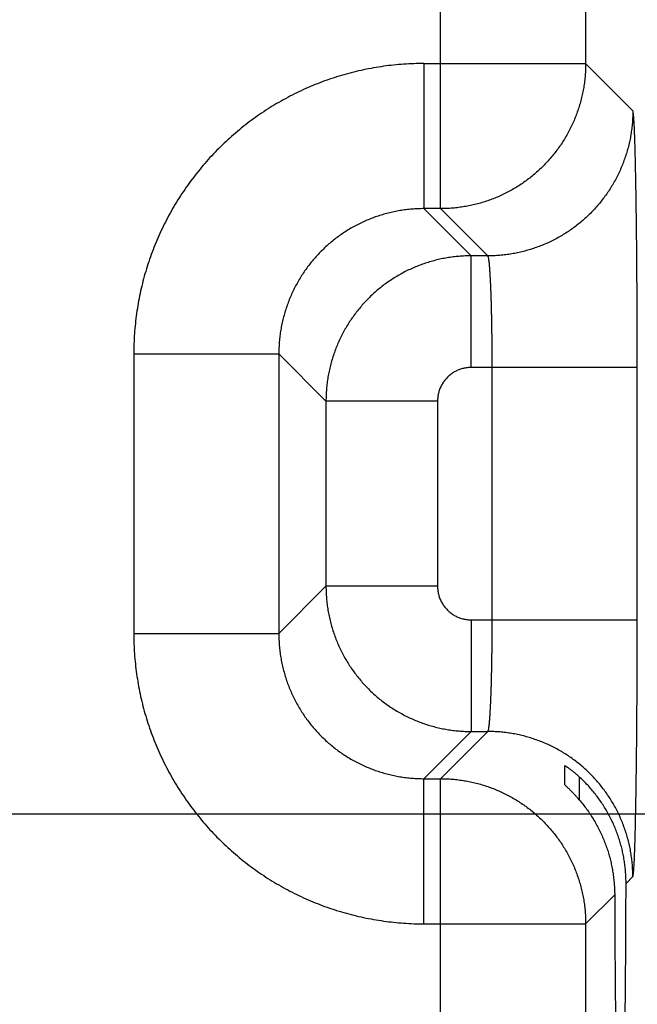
# Model space of a CAD drawing. Header units: inches. Extents: x 0 to 34, y 0 to 22.
# Tile 34 of 126: x 15.792 to 16.124, y 11.616 to 12.145. Entities that reach past the tile are written whole.
import ezdxf

# ---------------------------------------------------------------- set-up
doc = ezdxf.new("R2010")
doc.units = ezdxf.units.IN
doc.header["$LTSCALE"] = 1.87
doc.header["$MEASUREMENT"] = 0
doc.layers.get('0').update_dxf_attribs({"linetype": 'CONTINUOUS'})
doc.layers.add('DIMENSIONS', color=7, linetype='CONTINUOUS')
doc.styles.get("Standard").update_dxf_attribs({"font": 'txt', "width": 0.8})
doc.dimstyles.new('DIMSTYLE_1', dxfattribs={"dimtxt": 0.125, "dimasz": 0.18, "dimexe": 0.18, "dimexo": 0.0625, "dimgap": 0.09, "dimtad": 0, "dimtih": 1, "dimtoh": 1, "dimdec": 3, "dimzin": 4, "dimdsep": 46, "dimtxsty": 'STANDARD', "dimblk": '_FILLED', "dimblk1": '_FILLED', "dimblk2": '_FILLED', "dimcen": 0.09, "dimadec": 0, "dimazin": 0, "dimtp": 0.01, "dimtm": 0.01, "dimtfac": 1, "dimtdec": 3, "dimtofl": 0, "dimtmove": 0, "dimatfit": 3, "dimldrblk": '_FILLED', "dimfxl": 1, "dimtolj": 1, "dimtzin": 4, "dimarcsym": 0})

# ---------------------------------------------------------------- blocks, each defined once
blk = doc.blocks.new('*D19')
at = {"layer": 'DIMENSIONS', "color": 2, "linetype": 'CONTINUOUS'}
blk.add_line((15.38663, 11.71825), (16.95691, 11.71825), dxfattribs=at)
at = {"layer": 'DIMENSIONS', "color": 2, "linetype": 'CONTINUOUS', "width": 0.8}
for s, p in [('[', (17.64441, 11.65575)), (']', (18.34441, 11.65575)), ('7.249', (17.01941, 11.65575)), ('184.12', (17.74441, 11.65575))]:
    blk.add_text(s, height=0.125, dxfattribs=at).set_placement(p)
blk = doc.blocks.new('_FILLED')
at = {"color": 0, "linetype": 'BYBLOCK'}
blk.add_solid([(0, 0), (-1, 0.1736), (-1, -0.1736)], dxfattribs=at)
blk = doc.blocks.new('*D20')
at = {"layer": 'DIMENSIONS', "color": 2, "linetype": 'CONTINUOUS'}
blk.add_line((15.71228, 11.04125), (16.9567, 11.04125), dxfattribs=at)
at = {"layer": 'DIMENSIONS', "color": 2, "linetype": 'CONTINUOUS', "width": 0.8}
for s, p in [('[', (17.6442, 10.97875)), (']', (18.3442, 10.97875)), ('7.926', (17.0192, 10.97875)), ('201.32', (17.7442, 10.97875))]:
    blk.add_text(s, height=0.125, dxfattribs=at).set_placement(p)

msp = doc.modelspace()

# ---------------------------------------------------------------- linework, layer by layer
at = {"color": 7, "linetype": 'CONTINUOUS'}
for p, q in [((16.01805, 12.0434), (16.01805, 12.66711)), ((16.09603, 12.58912), (16.09603, 12.12138)), ((16.00902, 12.12138), (16.09603, 12.12138)), ((16.00902, 12.12138), (16.00902, 12.0434)), ((16.1214, 12.09601), (16.09603, 12.12138)), ((16.01805, 12.0434), (16.00902, 12.0434)), ((16.00902, 12.0434), (16.03439, 12.01803)), ((16.04342, 12.01803), (16.01805, 12.0434)), ((16.04342, 12.01803), (16.03439, 12.01803)), ((16.03439, 11.95804), (16.03439, 12.01803)), ((15.85305, 11.96541), (15.93103, 11.96541)), ((15.85305, 11.96541), (15.85305, 11.8151)), ((15.93103, 11.96541), (15.9564, 11.94004)), ((15.93103, 11.96541), (15.93103, 11.8151)), ((16.12377, 11.95804), (16.03439, 11.95804)), ((16.04578, 11.82247), (16.04578, 11.95804)), ((16.12377, 11.82247), (16.12377, 11.95804)), ((16.01639, 11.94004), (15.9564, 11.94004)), ((15.9564, 11.94004), (15.9564, 11.84047)), ((16.01639, 11.94004), (16.01639, 11.84047)), ((15.93103, 11.8151), (15.9564, 11.84047)), ((16.01639, 11.84047), (15.9564, 11.84047)), ((16.03439, 11.82247), (16.12377, 11.82247)), ((16.03439, 11.82247), (16.03439, 11.76248)), ((15.85305, 11.8151), (15.93103, 11.8151)), ((16.00902, 11.73711), (16.03439, 11.76248)), ((16.01805, 11.73711), (16.04342, 11.76248)), ((16.03439, 11.76248), (16.04342, 11.76248)), ((16.08481, 11.73386), (16.08481, 11.74415)), ((16.00902, 11.73711), (16.01805, 11.73711)), ((16.00902, 11.65912), (16.00902, 11.73711)), ((16.01805, 11.2224), (16.01805, 11.73711)), ((16.09254, 11.73817), (16.09254, 11.72581)), ((16.11775, 11.68083), (16.1214, 11.68449)), ((16.09603, 11.65912), (16.11164, 11.67472)), ((16.00902, 11.65912), (16.09603, 11.65912)), ((16.09603, 11.65912), (16.09603, 11.30038))]:
    msp.add_line(p, q, dxfattribs=at)
for points, knots in [([(16.00902, 12.12138), (16.00721, 12.12138), (16.00359, 12.12132), (15.99816, 12.12104), (15.99274, 12.12056), (15.98733, 12.1199), (15.98195, 12.11905), (15.97661, 12.11801), (15.9713, 12.11679), (15.96604, 12.11538), (15.96083, 12.11379), (15.95568, 12.11201), (15.95059, 12.11006), (15.94558, 12.10793), (15.94064, 12.10563), (15.93579, 12.10316), (15.93103, 12.10052), (15.92636, 12.09772), (15.92179, 12.09475), (15.91733, 12.09163), (15.91298, 12.08835), (15.90874, 12.08492), (15.90463, 12.08135), (15.90065, 12.07764), (15.8968, 12.07379), (15.89308, 12.0698), (15.88951, 12.06569), (15.88608, 12.06146), (15.88281, 12.05711), (15.87968, 12.05265), (15.87672, 12.04808), (15.87391, 12.04341), (15.87127, 12.03865), (15.8688, 12.0338), (15.8665, 12.02886), (15.86437, 12.02385), (15.86242, 12.01876), (15.86065, 12.01361), (15.85905, 12.0084), (15.85764, 12.00314), (15.85642, 11.99783), (15.85538, 11.99248), (15.85453, 11.9871), (15.85387, 11.9817), (15.85339, 11.97627), (15.85311, 11.97084), (15.85305, 11.96722), (15.85305, 11.96541)], [0, 0, 0, 0, 0.022161, 0.044356, 0.066574, 0.088801, 0.111028, 0.133246, 0.155464, 0.177691, 0.199926, 0.222163, 0.244394, 0.266622, 0.288847, 0.311071, 0.333295, 0.35552, 0.377746, 0.399972, 0.422198, 0.444423, 0.466649, 0.488874, 0.511099, 0.533323, 0.555548, 0.577774, 0.6, 0.622226, 0.644452, 0.666678, 0.688903, 0.711128, 0.733352, 0.755576, 0.777805, 0.800041, 0.822277, 0.844507, 0.866729, 0.888953, 0.911185, 0.933417, 0.955638, 0.977836, 1, 1, 1, 1]), ([(16.09603, 12.12138), (16.09603, 12.12031), (16.09599, 12.11816), (16.09579, 12.11494), (16.09545, 12.11174), (16.09499, 12.10855), (16.09439, 12.10538), (16.09366, 12.10224), (16.09281, 12.09913), (16.09182, 12.09606), (16.09071, 12.09303), (16.08948, 12.09005), (16.08812, 12.08713), (16.08665, 12.08426), (16.08505, 12.08146), (16.08334, 12.07872), (16.08153, 12.07606), (16.0796, 12.07348), (16.07756, 12.07097), (16.07543, 12.06856), (16.0732, 12.06623), (16.07087, 12.064), (16.06845, 12.06186), (16.06595, 12.05983), (16.06337, 12.0579), (16.0607, 12.05608), (16.05797, 12.05438), (16.05517, 12.05278), (16.0523, 12.05131), (16.04937, 12.04995), (16.04639, 12.04872), (16.04337, 12.04761), (16.0403, 12.04662), (16.03719, 12.04576), (16.03405, 12.04504), (16.03088, 12.04444), (16.02769, 12.04398), (16.02448, 12.04364), (16.02127, 12.04344), (16.01912, 12.0434), (16.01805, 12.0434)], [0, 0, 0, 0, 0.026315, 0.05263, 0.078945, 0.105261, 0.131577, 0.157893, 0.184209, 0.210526, 0.236843, 0.263161, 0.289478, 0.315796, 0.342114, 0.368432, 0.39475, 0.421068, 0.447387, 0.473705, 0.500023, 0.526342, 0.55266, 0.578978, 0.605297, 0.631615, 0.657932, 0.68425, 0.710567, 0.736885, 0.763203, 0.789519, 0.815835, 0.842151, 0.868467, 0.894785, 0.921098, 0.947404, 0.973703, 1, 1, 1, 1]), ([(16.1214, 12.09601), (16.1214, 12.09494), (16.12136, 12.09279), (16.12116, 12.08957), (16.12082, 12.08637), (16.12036, 12.08318), (16.11976, 12.08001), (16.11903, 12.07687), (16.11818, 12.07376), (16.11719, 12.07069), (16.11608, 12.06766), (16.11485, 12.06468), (16.11349, 12.06176), (16.11202, 12.05889), (16.11042, 12.05609), (16.10872, 12.05335), (16.1069, 12.05069), (16.10497, 12.04811), (16.10294, 12.0456), (16.1008, 12.04319), (16.09857, 12.04086), (16.09624, 12.03863), (16.09383, 12.03649), (16.09132, 12.03446), (16.08874, 12.03253), (16.08608, 12.03072), (16.08334, 12.02901), (16.08054, 12.02741), (16.07767, 12.02594), (16.07475, 12.02458), (16.07177, 12.02335), (16.06874, 12.02224), (16.06567, 12.02125), (16.06256, 12.0204), (16.05942, 12.01967), (16.05625, 12.01907), (16.05306, 12.01861), (16.04986, 12.01827), (16.04664, 12.01807), (16.04449, 12.01803), (16.04342, 12.01803)], [0, 0, 0, 0, 0.026313, 0.052627, 0.078941, 0.105256, 0.131571, 0.157886, 0.184201, 0.210517, 0.236833, 0.263149, 0.289465, 0.315782, 0.342098, 0.368415, 0.394732, 0.421049, 0.447367, 0.473684, 0.500001, 0.526318, 0.552636, 0.578953, 0.60527, 0.631587, 0.657904, 0.68422, 0.710537, 0.736853, 0.763169, 0.789485, 0.8158, 0.842115, 0.86843, 0.894745, 0.921059, 0.947373, 0.973687, 1, 1, 1, 1]), ([(16.12377, 11.95804), (16.12377, 11.95969), (16.12377, 11.963), (16.12376, 11.96797), (16.12376, 11.97293), (16.12375, 11.97787), (16.12373, 11.98279), (16.12371, 11.98767), (16.12369, 11.99252), (16.12367, 11.99732), (16.12365, 12.00207), (16.12362, 12.00677), (16.12358, 12.01139), (16.12355, 12.01595), (16.12351, 12.02044), (16.12347, 12.02484), (16.12343, 12.02916), (16.12338, 12.03338), (16.12333, 12.0375), (16.12328, 12.04152), (16.12323, 12.04544), (16.12317, 12.04923), (16.12311, 12.05291), (16.12305, 12.05647), (16.12299, 12.05989), (16.12292, 12.06319), (16.12286, 12.06634), (16.12279, 12.06936), (16.12272, 12.07223), (16.12264, 12.07495), (16.12257, 12.07752), (16.12249, 12.07993), (16.12241, 12.08218), (16.12234, 12.08427), (16.12226, 12.0862), (16.12218, 12.08796), (16.12209, 12.08955), (16.12201, 12.09097), (16.12193, 12.09221), (16.12184, 12.09328), (16.12176, 12.09417), (16.12168, 12.09489), (16.12159, 12.09543), (16.12151, 12.09578), (16.12145, 12.09597), (16.1214, 12.09601)], [0, 0, 0, 0, 0.035977, 0.071975, 0.107921, 0.143744, 0.179376, 0.214763, 0.249874, 0.284676, 0.319114, 0.353132, 0.386681, 0.419721, 0.452213, 0.484116, 0.515391, 0.545996, 0.575888, 0.605026, 0.633377, 0.660905, 0.687572, 0.713339, 0.73817, 0.762041, 0.784923, 0.806782, 0.827586, 0.847306, 0.865922, 0.883412, 0.89975, 0.914912, 0.928879, 0.941638, 0.953174, 0.963469, 0.972505, 0.980274, 0.986769, 0.991984, 0.995917, 0.998574, 1, 1, 1, 1]), ([(16.00902, 12.0434), (16.00795, 12.0434), (16.0058, 12.04335), (16.00258, 12.04315), (15.99937, 12.04282), (15.99618, 12.04236), (15.99301, 12.04176), (15.98986, 12.04104), (15.98676, 12.04018), (15.98368, 12.0392), (15.98066, 12.03809), (15.97768, 12.03686), (15.97475, 12.0355), (15.97188, 12.03403), (15.96908, 12.03243), (15.96635, 12.03073), (15.96368, 12.02891), (15.9611, 12.02698), (15.9586, 12.02495), (15.95618, 12.02282), (15.95385, 12.02059), (15.95162, 12.01826), (15.94949, 12.01584), (15.94746, 12.01334), (15.94553, 12.01076), (15.94371, 12.00809), (15.942, 12.00536), (15.94041, 12.00256), (15.93893, 11.99969), (15.93758, 11.99676), (15.93635, 11.99378), (15.93524, 11.99076), (15.93425, 11.98768), (15.9334, 11.98457), (15.93267, 11.98143), (15.93207, 11.97826), (15.93161, 11.97506), (15.93128, 11.97186), (15.93108, 11.96863), (15.93103, 11.96648), (15.93103, 11.96541)], [0, 0, 0, 0, 0.026326, 0.05265, 0.078971, 0.105291, 0.131612, 0.157932, 0.18425, 0.210565, 0.236878, 0.263188, 0.289496, 0.315803, 0.34211, 0.368417, 0.394724, 0.421029, 0.447334, 0.473639, 0.499944, 0.526249, 0.552554, 0.578861, 0.605169, 0.631478, 0.657787, 0.684098, 0.71041, 0.736723, 0.763038, 0.789358, 0.815684, 0.842013, 0.868345, 0.894675, 0.921003, 0.947332, 0.973663, 1, 1, 1, 1]), ([(16.03439, 12.01803), (16.03332, 12.01803), (16.03117, 12.01798), (16.02795, 12.01778), (16.02474, 12.01745), (16.02155, 12.01698), (16.01838, 12.01638), (16.01524, 12.01566), (16.01213, 12.0148), (16.00906, 12.01381), (16.00603, 12.0127), (16.00305, 12.01147), (16.00012, 12.01011), (15.99726, 12.00863), (15.99445, 12.00704), (15.99172, 12.00533), (15.98906, 12.00352), (15.98648, 12.00159), (15.98398, 11.99956), (15.98156, 11.99743), (15.97924, 11.99519), (15.977, 11.99287), (15.97487, 11.99045), (15.97284, 11.98795), (15.97091, 11.98536), (15.96909, 11.9827), (15.96738, 11.97997), (15.96579, 11.97716), (15.96431, 11.97429), (15.96296, 11.97137), (15.96172, 11.96839), (15.96061, 11.96536), (15.95963, 11.96229), (15.95877, 11.95918), (15.95804, 11.95604), (15.95745, 11.95287), (15.95698, 11.94968), (15.95665, 11.94648), (15.95645, 11.94326), (15.9564, 11.94111), (15.9564, 11.94004)], [0, 0, 0, 0, 0.02633, 0.052658, 0.078985, 0.10531, 0.131635, 0.157961, 0.184286, 0.210609, 0.236933, 0.26326, 0.289587, 0.315904, 0.342203, 0.368494, 0.394785, 0.42108, 0.447383, 0.473692, 0.500001, 0.526307, 0.552615, 0.578933, 0.605258, 0.631584, 0.657907, 0.684231, 0.710561, 0.736892, 0.763218, 0.789538, 0.815859, 0.842182, 0.868502, 0.894809, 0.921107, 0.947401, 0.973698, 1, 1, 1, 1]), ([(16.04578, 11.95804), (16.04578, 11.95892), (16.04578, 11.96069), (16.04577, 11.96335), (16.04576, 11.96599), (16.04575, 11.96862), (16.04572, 11.97123), (16.0457, 11.97381), (16.04567, 11.97636), (16.04563, 11.97887), (16.04559, 11.98134), (16.04555, 11.98377), (16.0455, 11.98615), (16.04545, 11.98847), (16.04539, 11.99073), (16.04533, 11.99293), (16.04527, 11.99506), (16.0452, 11.99711), (16.04513, 11.99909), (16.04506, 12.00099), (16.04498, 12.00281), (16.0449, 12.00453), (16.04481, 12.00617), (16.04473, 12.0077), (16.04464, 12.00915), (16.04455, 12.01049), (16.04445, 12.01173), (16.04435, 12.01286), (16.04426, 12.01388), (16.04416, 12.0148), (16.04406, 12.0156), (16.04395, 12.01629), (16.04385, 12.01686), (16.04375, 12.01732), (16.04365, 12.01767), (16.04355, 12.01789), (16.04346, 12.01801), (16.04342, 12.01803)], [0, 0, 0, 0, 0.044232, 0.088379, 0.132351, 0.176063, 0.219431, 0.262369, 0.304793, 0.34662, 0.387767, 0.428152, 0.467698, 0.506326, 0.543961, 0.580529, 0.615958, 0.650179, 0.683124, 0.714728, 0.744929, 0.77367, 0.800892, 0.826542, 0.850571, 0.872933, 0.893583, 0.912482, 0.929595, 0.94489, 0.958341, 0.969924, 0.979626, 0.987442, 0.993383, 0.997502, 1, 1, 1, 1]), ([(16.03439, 11.95804), (16.03405, 11.95804), (16.03336, 11.95802), (16.03232, 11.95793), (16.03128, 11.95778), (16.03026, 11.95757), (16.02924, 11.95729), (16.02825, 11.95697), (16.02727, 11.95658), (16.02632, 11.95614), (16.0254, 11.95564), (16.0245, 11.95509), (16.02364, 11.95449), (16.02282, 11.95384), (16.02204, 11.95314), (16.02129, 11.9524), (16.0206, 11.95161), (16.01995, 11.95079), (16.01934, 11.94993), (16.01879, 11.94904), (16.0183, 11.94812), (16.01785, 11.94716), (16.01747, 11.94619), (16.01714, 11.94519), (16.01687, 11.94417), (16.01666, 11.94315), (16.0165, 11.94211), (16.01641, 11.94108), (16.01639, 11.94038), (16.01639, 11.94004)], [0, 0, 0, 0, 0.036617, 0.073427, 0.110383, 0.147443, 0.184567, 0.221713, 0.258844, 0.295937, 0.333007, 0.370073, 0.407151, 0.444244, 0.481347, 0.518455, 0.555564, 0.592666, 0.629753, 0.666826, 0.703904, 0.741008, 0.778157, 0.815328, 0.852478, 0.889563, 0.92654, 0.963368, 1, 1, 1, 1]), ([(15.9564, 11.84047), (15.9564, 11.83939), (15.95645, 11.83724), (15.95665, 11.83402), (15.95698, 11.83081), (15.95745, 11.82762), (15.95805, 11.82445), (15.95877, 11.82131), (15.95963, 11.8182), (15.96062, 11.81513), (15.96173, 11.8121), (15.96296, 11.80912), (15.96432, 11.8062), (15.9658, 11.80333), (15.96739, 11.80053), (15.9691, 11.7978), (15.97091, 11.79514), (15.97284, 11.79255), (15.97487, 11.79005), (15.977, 11.78764), (15.97924, 11.78531), (15.98156, 11.78308), (15.98398, 11.78094), (15.98648, 11.77891), (15.98907, 11.77698), (15.99173, 11.77516), (15.99447, 11.77346), (15.99727, 11.77186), (16.00014, 11.77039), (16.00306, 11.76903), (16.00604, 11.76779), (16.00907, 11.76668), (16.01214, 11.7657), (16.01525, 11.76484), (16.01839, 11.76412), (16.02156, 11.76352), (16.02475, 11.76306), (16.02795, 11.76272), (16.03117, 11.76252), (16.03332, 11.76248), (16.03439, 11.76248)], [0, 0, 0, 0, 0.02633, 0.052658, 0.078985, 0.10531, 0.131635, 0.157961, 0.184286, 0.210609, 0.236933, 0.26326, 0.289587, 0.315904, 0.342203, 0.368494, 0.394785, 0.42108, 0.447383, 0.473692, 0.500001, 0.526307, 0.552615, 0.578933, 0.605258, 0.631584, 0.657907, 0.684231, 0.710561, 0.736892, 0.763218, 0.789538, 0.815859, 0.842182, 0.868502, 0.894809, 0.921107, 0.947401, 0.973698, 1, 1, 1, 1]), ([(16.01639, 11.84047), (16.01639, 11.84012), (16.01641, 11.83943), (16.0165, 11.83839), (16.01665, 11.83736), (16.01687, 11.83633), (16.01714, 11.83532), (16.01747, 11.83432), (16.01785, 11.83334), (16.0183, 11.83239), (16.01879, 11.83147), (16.01934, 11.83058), (16.01994, 11.82972), (16.02059, 11.82889), (16.02129, 11.82811), (16.02203, 11.82737), (16.02282, 11.82667), (16.02364, 11.82602), (16.0245, 11.82542), (16.02539, 11.82487), (16.02632, 11.82437), (16.02727, 11.82393), (16.02824, 11.82354), (16.02924, 11.82321), (16.03026, 11.82294), (16.03128, 11.82273), (16.03232, 11.82258), (16.03335, 11.82249), (16.03405, 11.82247), (16.03439, 11.82247)], [0, 0, 0, 0, 0.036617, 0.073427, 0.110383, 0.147443, 0.184567, 0.221713, 0.258844, 0.295937, 0.333007, 0.370073, 0.407151, 0.444244, 0.481347, 0.518455, 0.555564, 0.592666, 0.629753, 0.666826, 0.703904, 0.741008, 0.778157, 0.815328, 0.852478, 0.889563, 0.92654, 0.963368, 1, 1, 1, 1]), ([(16.04342, 11.76248), (16.04346, 11.7625), (16.04355, 11.76261), (16.04365, 11.76284), (16.04375, 11.76318), (16.04385, 11.76364), (16.04395, 11.76422), (16.04406, 11.76491), (16.04416, 11.76571), (16.04426, 11.76662), (16.04435, 11.76765), (16.04445, 11.76878), (16.04455, 11.77002), (16.04464, 11.77136), (16.04473, 11.7728), (16.04481, 11.77434), (16.0449, 11.77597), (16.04498, 11.7777), (16.04506, 11.77951), (16.04513, 11.78141), (16.0452, 11.78339), (16.04527, 11.78545), (16.04533, 11.78758), (16.04539, 11.78977), (16.04545, 11.79203), (16.0455, 11.79436), (16.04555, 11.79673), (16.04559, 11.79916), (16.04563, 11.80163), (16.04567, 11.80415), (16.0457, 11.8067), (16.04572, 11.80928), (16.04575, 11.81188), (16.04576, 11.81451), (16.04577, 11.81716), (16.04578, 11.81981), (16.04578, 11.82158), (16.04578, 11.82247)], [0, 0, 0, 0, 0.002498, 0.006617, 0.012558, 0.020374, 0.030076, 0.041659, 0.05511, 0.070405, 0.087518, 0.106417, 0.127067, 0.149429, 0.173458, 0.199108, 0.22633, 0.255071, 0.285272, 0.316876, 0.349821, 0.384042, 0.419471, 0.456039, 0.493674, 0.532302, 0.571848, 0.612233, 0.65338, 0.695207, 0.737631, 0.780569, 0.823937, 0.867649, 0.911621, 0.955768, 1, 1, 1, 1]), ([(16.1214, 11.68449), (16.12145, 11.68454), (16.12151, 11.68472), (16.12159, 11.68508), (16.12168, 11.68562), (16.12176, 11.68633), (16.12184, 11.68722), (16.12193, 11.68829), (16.12201, 11.68954), (16.12209, 11.69096), (16.12218, 11.69255), (16.12226, 11.6943), (16.12234, 11.69623), (16.12241, 11.69832), (16.12249, 11.70057), (16.12257, 11.70299), (16.12264, 11.70555), (16.12272, 11.70827), (16.12279, 11.71114), (16.12286, 11.71416), (16.12292, 11.71732), (16.12299, 11.72061), (16.12305, 11.72404), (16.12311, 11.72759), (16.12317, 11.73127), (16.12323, 11.73507), (16.12328, 11.73898), (16.12333, 11.743), (16.12338, 11.74713), (16.12343, 11.75135), (16.12347, 11.75566), (16.12351, 11.76007), (16.12355, 11.76455), (16.12358, 11.76911), (16.12362, 11.77374), (16.12365, 11.77843), (16.12367, 11.78318), (16.12369, 11.78799), (16.12371, 11.79283), (16.12373, 11.79772), (16.12375, 11.80263), (16.12376, 11.80758), (16.12376, 11.81253), (16.12377, 11.8175), (16.12377, 11.82081), (16.12377, 11.82247)], [0, 0, 0, 0, 0.001426, 0.004083, 0.008016, 0.013231, 0.019726, 0.027494, 0.036531, 0.046826, 0.058362, 0.071121, 0.085088, 0.10025, 0.116588, 0.134078, 0.152694, 0.172414, 0.193218, 0.215077, 0.237959, 0.26183, 0.286661, 0.312428, 0.339095, 0.366623, 0.394974, 0.424112, 0.454004, 0.484609, 0.515884, 0.547787, 0.580279, 0.613319, 0.646868, 0.680886, 0.715324, 0.750126, 0.785237, 0.820624, 0.856256, 0.892079, 0.928025, 0.964023, 1, 1, 1, 1]), ([(15.85305, 11.8151), (15.85305, 11.81329), (15.85311, 11.80966), (15.85339, 11.80423), (15.85387, 11.79881), (15.85453, 11.79341), (15.85538, 11.78803), (15.85642, 11.78268), (15.85764, 11.77738), (15.85905, 11.77211), (15.86064, 11.7669), (15.86242, 11.76175), (15.86437, 11.75667), (15.8665, 11.75165), (15.8688, 11.74671), (15.87127, 11.74186), (15.87391, 11.7371), (15.87671, 11.73243), (15.87968, 11.72786), (15.8828, 11.7234), (15.88608, 11.71905), (15.88951, 11.71482), (15.89308, 11.71071), (15.89679, 11.70672), (15.90065, 11.70287), (15.90463, 11.69916), (15.90874, 11.69559), (15.91297, 11.69216), (15.91732, 11.68888), (15.92178, 11.68576), (15.92635, 11.68279), (15.93102, 11.67999), (15.93578, 11.67735), (15.94064, 11.67487), (15.94557, 11.67257), (15.95058, 11.67044), (15.95567, 11.66849), (15.96082, 11.66672), (15.96603, 11.66513), (15.97129, 11.66372), (15.9766, 11.66249), (15.98195, 11.66146), (15.98733, 11.6606), (15.99273, 11.65994), (15.99816, 11.65947), (16.00359, 11.65918), (16.00721, 11.65912), (16.00902, 11.65912)], [0, 0, 0, 0, 0.022161, 0.044356, 0.066574, 0.088801, 0.111028, 0.133246, 0.155464, 0.177691, 0.199926, 0.222163, 0.244394, 0.266622, 0.288847, 0.311071, 0.333295, 0.35552, 0.377746, 0.399972, 0.422198, 0.444423, 0.466649, 0.488874, 0.511099, 0.533323, 0.555548, 0.577774, 0.6, 0.622226, 0.644452, 0.666678, 0.688903, 0.711128, 0.733352, 0.755576, 0.777805, 0.800041, 0.822277, 0.844507, 0.866729, 0.888953, 0.911185, 0.933417, 0.955638, 0.977836, 1, 1, 1, 1]), ([(15.93103, 11.8151), (15.93103, 11.81402), (15.93108, 11.81187), (15.93128, 11.80865), (15.93161, 11.80544), (15.93207, 11.80225), (15.93267, 11.79908), (15.93339, 11.79594), (15.93425, 11.79283), (15.93523, 11.78976), (15.93634, 11.78673), (15.93757, 11.78375), (15.93893, 11.78083), (15.9404, 11.77796), (15.942, 11.77516), (15.9437, 11.77242), (15.94552, 11.76976), (15.94745, 11.76717), (15.94948, 11.76467), (15.95161, 11.76225), (15.95384, 11.75993), (15.95617, 11.7577), (15.95859, 11.75556), (15.96109, 11.75353), (15.96367, 11.7516), (15.96634, 11.74978), (15.96907, 11.74808), (15.97187, 11.74648), (15.97474, 11.74501), (15.97767, 11.74365), (15.98065, 11.74242), (15.98368, 11.74131), (15.98675, 11.74033), (15.98986, 11.73947), (15.993, 11.73874), (15.99617, 11.73815), (15.99937, 11.73768), (16.00258, 11.73735), (16.0058, 11.73715), (16.00795, 11.73711), (16.00902, 11.73711)], [0, 0, 0, 0, 0.026326, 0.05265, 0.078971, 0.105291, 0.131612, 0.157932, 0.18425, 0.210565, 0.236878, 0.263188, 0.289496, 0.315803, 0.34211, 0.368417, 0.394724, 0.421029, 0.447334, 0.473639, 0.499944, 0.526249, 0.552554, 0.578861, 0.605169, 0.631478, 0.657787, 0.684098, 0.71041, 0.736723, 0.763038, 0.789358, 0.815684, 0.842013, 0.868345, 0.894675, 0.921003, 0.947332, 0.973663, 1, 1, 1, 1]), ([(16.1214, 11.68449), (16.1214, 11.68556), (16.12136, 11.68771), (16.12116, 11.69093), (16.12082, 11.69414), (16.12036, 11.69733), (16.11976, 11.7005), (16.11903, 11.70364), (16.11818, 11.70674), (16.11719, 11.70981), (16.11608, 11.71284), (16.11485, 11.71582), (16.11349, 11.71875), (16.11202, 11.72161), (16.11042, 11.72441), (16.10872, 11.72715), (16.1069, 11.72981), (16.10497, 11.7324), (16.10294, 11.7349), (16.1008, 11.73732), (16.09857, 11.73964), (16.09624, 11.74188), (16.09383, 11.74401), (16.09132, 11.74604), (16.08874, 11.74797), (16.08608, 11.74979), (16.08334, 11.7515), (16.08054, 11.75309), (16.07767, 11.75457), (16.07475, 11.75592), (16.07177, 11.75716), (16.06874, 11.75827), (16.06567, 11.75925), (16.06256, 11.76011), (16.05942, 11.76084), (16.05625, 11.76143), (16.05306, 11.7619), (16.04986, 11.76223), (16.04664, 11.76243), (16.04449, 11.76248), (16.04342, 11.76248)], [0, 0, 0, 0, 0.026313, 0.052627, 0.078941, 0.105256, 0.131571, 0.157886, 0.184201, 0.210517, 0.236833, 0.263149, 0.289465, 0.315782, 0.342098, 0.368415, 0.394732, 0.421049, 0.447367, 0.473684, 0.500001, 0.526318, 0.552636, 0.578953, 0.60527, 0.631587, 0.657904, 0.68422, 0.710537, 0.736853, 0.763169, 0.789485, 0.8158, 0.842115, 0.86843, 0.894745, 0.921059, 0.947373, 0.973687, 1, 1, 1, 1]), ([(16.08481, 11.74415), (16.08481, 11.74416), (16.08484, 11.74416), (16.08488, 11.74413), (16.08497, 11.74409), (16.08509, 11.74402), (16.08525, 11.74392), (16.08544, 11.7438), (16.08567, 11.74365), (16.08594, 11.74347), (16.08625, 11.74325), (16.08659, 11.74301), (16.08698, 11.74273), (16.0874, 11.74242), (16.08786, 11.74208), (16.08836, 11.7417), (16.08888, 11.74129), (16.08944, 11.74085), (16.09002, 11.74037), (16.09063, 11.73986), (16.09126, 11.73932), (16.0919, 11.73876), (16.09233, 11.73837), (16.09254, 11.73817)], [0, 0, 0, 0, 0.001698, 0.007102, 0.016715, 0.030742, 0.049331, 0.072664, 0.100831, 0.133989, 0.172175, 0.215496, 0.263948, 0.317546, 0.376123, 0.439597, 0.507884, 0.580702, 0.65768, 0.738631, 0.823091, 0.910431, 1, 1, 1, 1]), ([(16.01805, 11.73711), (16.01912, 11.73711), (16.02127, 11.73706), (16.02449, 11.73686), (16.02769, 11.73653), (16.03088, 11.73606), (16.03405, 11.73547), (16.03719, 11.73474), (16.0403, 11.73388), (16.04337, 11.7329), (16.0464, 11.73179), (16.04938, 11.73055), (16.0523, 11.7292), (16.05517, 11.72772), (16.05797, 11.72613), (16.06071, 11.72442), (16.06337, 11.7226), (16.06596, 11.72067), (16.06846, 11.71864), (16.07088, 11.7165), (16.0732, 11.71427), (16.07543, 11.71194), (16.07757, 11.70953), (16.0796, 11.70702), (16.08153, 11.70444), (16.08335, 11.70178), (16.08506, 11.69904), (16.08665, 11.69624), (16.08812, 11.69337), (16.08948, 11.69045), (16.09072, 11.68747), (16.09183, 11.68444), (16.09281, 11.68137), (16.09367, 11.67826), (16.09439, 11.67512), (16.09499, 11.67195), (16.09546, 11.66876), (16.09579, 11.66556), (16.09599, 11.66234), (16.09603, 11.66019), (16.09603, 11.65912)], [0, 0, 0, 0, 0.026315, 0.05263, 0.078945, 0.105261, 0.131577, 0.157893, 0.184209, 0.210526, 0.236843, 0.263161, 0.289478, 0.315796, 0.342114, 0.368432, 0.39475, 0.421068, 0.447387, 0.473705, 0.500023, 0.526342, 0.55266, 0.578978, 0.605297, 0.631615, 0.657932, 0.68425, 0.710567, 0.736885, 0.763203, 0.789519, 0.815835, 0.842151, 0.868467, 0.894785, 0.921098, 0.947404, 0.973703, 1, 1, 1, 1]), ([(16.11418, 11.70425), (16.11388, 11.70522), (16.11324, 11.70714), (16.11215, 11.70999), (16.11095, 11.7128), (16.10963, 11.71558), (16.10819, 11.71833), (16.10664, 11.72102), (16.10497, 11.72367), (16.10318, 11.72626), (16.10127, 11.7288), (16.09926, 11.73126), (16.09713, 11.73365), (16.09489, 11.73597), (16.09334, 11.73745), (16.09254, 11.73817)], [0, 0, 0, 0, 0.07447, 0.14934, 0.224561, 0.300144, 0.376193, 0.452677, 0.529574, 0.606982, 0.684837, 0.763048, 0.841671, 0.920684, 1, 1, 1, 1]), ([(16.09254, 11.72581), (16.09232, 11.72607), (16.09187, 11.72659), (16.0912, 11.72733), (16.09056, 11.72804), (16.08994, 11.72871), (16.08934, 11.72933), (16.08878, 11.72991), (16.08825, 11.73045), (16.08775, 11.73095), (16.0873, 11.7314), (16.08688, 11.73181), (16.0865, 11.73217), (16.08617, 11.7325), (16.08587, 11.73278), (16.08561, 11.73303), (16.08539, 11.73324), (16.08521, 11.73342), (16.08507, 11.73356), (16.08496, 11.73368), (16.08488, 11.73376), (16.08483, 11.73382), (16.08481, 11.73385), (16.08481, 11.73386)], [0, 0, 0, 0, 0.093091, 0.182831, 0.268708, 0.350314, 0.427658, 0.500442, 0.568284, 0.630938, 0.688428, 0.740629, 0.787618, 0.829426, 0.866233, 0.898138, 0.925332, 0.947993, 0.966289, 0.980451, 0.990645, 0.997085, 1, 1, 1, 1]), ([(16.09254, 11.72581), (16.09325, 11.725), (16.09462, 11.72334), (16.09657, 11.72078), (16.0984, 11.71816), (16.10011, 11.71547), (16.10171, 11.71274), (16.10319, 11.70995), (16.10455, 11.70713), (16.10538, 11.70521), (16.10577, 11.70425)], [0, 0, 0, 0, 0.127219, 0.253841, 0.379779, 0.505138, 0.629854, 0.753882, 0.877304, 1, 1, 1, 1]), ([(16.10577, 11.70425), (16.10616, 11.70331), (16.10689, 11.7014), (16.10789, 11.69851), (16.10876, 11.6956), (16.10952, 11.69266), (16.11016, 11.68971), (16.11069, 11.68673), (16.11111, 11.68375), (16.1114, 11.68075), (16.11159, 11.67774), (16.11163, 11.67573), (16.11164, 11.67472)], [0, 0, 0, 0, 0.101232, 0.202065, 0.302454, 0.402482, 0.502332, 0.601996, 0.70147, 0.800944, 0.900462, 1, 1, 1, 1]), ([(16.11775, 11.68083), (16.11775, 11.68183), (16.11772, 11.68381), (16.11755, 11.68677), (16.11728, 11.68973), (16.11689, 11.69267), (16.11639, 11.69559), (16.11577, 11.6985), (16.11504, 11.70139), (16.11448, 11.7033), (16.11418, 11.70425)], [0, 0, 0, 0, 0.125074, 0.249956, 0.374653, 0.499371, 0.624165, 0.749095, 0.874369, 1, 1, 1, 1]), ([(16.11468, 11.52713), (16.1147, 11.52713), (16.1148, 11.52715), (16.11485, 11.52743), (16.11497, 11.5278), (16.11506, 11.52843), (16.11517, 11.52924), (16.11527, 11.53025), (16.11537, 11.53146), (16.11547, 11.53287), (16.11557, 11.53448), (16.11567, 11.53628), (16.11577, 11.53827), (16.11586, 11.54045), (16.11596, 11.54282), (16.11605, 11.54537), (16.11615, 11.5481), (16.11624, 11.55102), (16.11633, 11.55411), (16.11641, 11.55737), (16.1165, 11.5608), (16.11658, 11.56439), (16.11666, 11.56814), (16.11674, 11.57205), (16.11682, 11.57611), (16.11689, 11.58032), (16.11697, 11.58467), (16.11703, 11.58915), (16.1171, 11.59377), (16.11717, 11.59851), (16.11723, 11.60337), (16.11728, 11.60835), (16.11734, 11.61344), (16.11739, 11.61864), (16.11744, 11.62393), (16.11749, 11.62931), (16.11753, 11.63478), (16.11757, 11.64033), (16.1176, 11.64595), (16.11764, 11.65163), (16.11767, 11.65738), (16.11769, 11.66318), (16.11771, 11.66903), (16.11773, 11.67492), (16.11774, 11.67886), (16.11775, 11.68083)], [0, 0, 0, 0, 0.000358, 0.001859, 0.004599, 0.008623, 0.013942, 0.020554, 0.028454, 0.037637, 0.04809, 0.059806, 0.072768, 0.086964, 0.102379, 0.11899, 0.136786, 0.155739, 0.175834, 0.197046, 0.219345, 0.242717, 0.267124, 0.292546, 0.318951, 0.346304, 0.374586, 0.40375, 0.433774, 0.46462, 0.496247, 0.528632, 0.561721, 0.595492, 0.629898, 0.664898, 0.700461, 0.736532, 0.773087, 0.810071, 0.847444, 0.885173, 0.923197, 0.961492, 1, 1, 1, 1]), ([(16.11164, 11.67472), (16.11164, 11.67276), (16.11165, 11.66884), (16.11168, 11.663), (16.1117, 11.6572), (16.11173, 11.65145), (16.11176, 11.64577), (16.1118, 11.64015), (16.11184, 11.6346), (16.11188, 11.62914), (16.11193, 11.62376), (16.11198, 11.61847), (16.11203, 11.61328), (16.11209, 11.60819), (16.11214, 11.60322), (16.1122, 11.59836), (16.11227, 11.59362), (16.11233, 11.589), (16.1124, 11.58452), (16.11248, 11.58018), (16.11255, 11.57598), (16.11263, 11.57192), (16.11271, 11.56802), (16.11279, 11.56427), (16.11287, 11.56068), (16.11296, 11.55726), (16.11304, 11.554), (16.11313, 11.55092), (16.11323, 11.54801), (16.11332, 11.54528), (16.11341, 11.54274), (16.11351, 11.54037), (16.11361, 11.5382), (16.1137, 11.53621), (16.1138, 11.53442), (16.1139, 11.53282), (16.114, 11.53142), (16.1141, 11.53022), (16.1142, 11.52921), (16.11431, 11.52841), (16.1144, 11.52779), (16.11451, 11.52742), (16.11457, 11.52714), (16.11467, 11.52713), (16.11468, 11.52713)], [0, 0, 0, 0, 0.039867, 0.079465, 0.118734, 0.157649, 0.196148, 0.234196, 0.271752, 0.308761, 0.345197, 0.381002, 0.416147, 0.45059, 0.484282, 0.5172, 0.549291, 0.58053, 0.610877, 0.640292, 0.668753, 0.696214, 0.722655, 0.748042, 0.77234, 0.795532, 0.817581, 0.838471, 0.858172, 0.876662, 0.893925, 0.909934, 0.924678, 0.938136, 0.950293, 0.961139, 0.970657, 0.978843, 0.985686, 0.991181, 0.995329, 0.99814, 0.999664, 1, 1, 1, 1])]:
    msp.add_open_spline(points, degree=3, knots=knots, dxfattribs=at)

# ---------------------------------------------------------------- dimensions: what is measured, and where the dimension line sits
at = {"layer": 'DIMENSIONS', "color": 2, "linetype": 'CONTINUOUS'}
for feature_location, offset, origin, picture, middle in [((15.38663, 11.71825), (1.57027, 0), (15.32413, 18.96725), '*D19', (17.73191, 11.71825)), ((15.71228, 11.04125), (1.24442, 0), (15.64978, 18.96725), '*D20', (17.7317, 11.04125))]:
    dim = msp.add_ordinate_dim(feature_location=feature_location, offset=offset, dtype=0, origin=origin, dimstyle='DIMSTYLE_1', dxfattribs=at)
    dim.commit()
    dim.dimension.update_dxf_attribs({"geometry": picture, "text_midpoint": middle})

doc.saveas('drawing.dxf')
